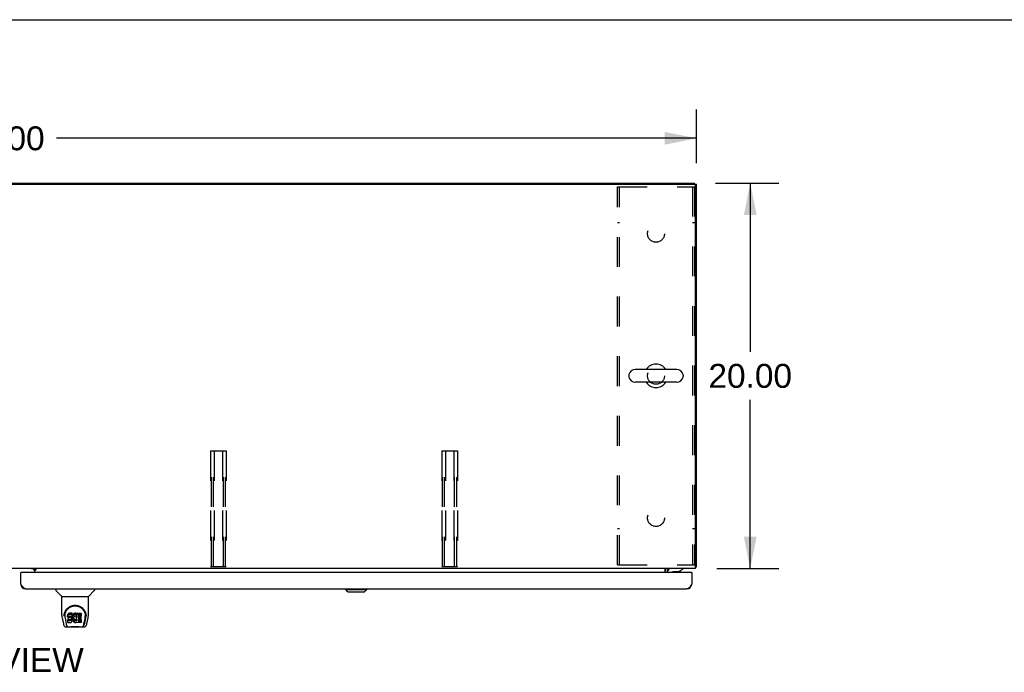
# Model space of a CAD drawing. Header units: inches. Extents: x 0 to 281, y 0 to 182.
# Tile 15 of 19: x 90 to 141, y 148 to 182. Entities that reach past the tile are written whole.
import ezdxf

# ---------------------------------------------------------------- set-up
doc = ezdxf.new("R2010")
doc.units = ezdxf.units.IN
doc.header["$LTSCALE"] = 15.47
doc.header["$MEASUREMENT"] = 0
doc.linetypes.add('HIDDEN', pattern=[0.2, 0.1, -0.1])
doc.layers.get('0').update_dxf_attribs({"linetype": 'CONTINUOUS'})
for name, color, linetype in [('02___PRT_ALL_AXES', 7, 'CONTINUOUS'), ('DEFAULT_2', 8, 'HIDDEN'), ('DIMENSIONS', 7, 'CONTINUOUS')]:
    doc.layers.add(name, color=color, linetype=linetype)
doc.styles.get("Standard").update_dxf_attribs({"font": 'arial.ttf'})
doc.dimstyles.new('DIMSTYLE_1', dxfattribs={"dimtxt": 1.240909, "dimasz": 1.654545, "dimexe": 0.09, "dimexo": 0.07, "dimgap": 0.0375, "dimtad": 0, "dimtih": 1, "dimtoh": 1, "dimzin": 4, "dimdsep": 46, "dimtxsty": 'Standard', "dimblk": '_FILLED', "dimblk1": '_FILLED', "dimblk2": '_FILLED', "dimcen": 0.09, "dimazin": 1, "dimtfac": 1, "dimtofl": 0, "dimtmove": 0, "dimatfit": 3, "dimldrblk": '_FILLED', "dimfxl": 0, "dimtolj": 1, "dimtzin": 4, "dimarcsym": 0})

# ---------------------------------------------------------------- blocks, each defined once
blk = doc.blocks.new('_FILLED')
at = {"color": 0, "linetype": 'ByBlock'}
blk.add_solid([(0, 0), (-1, 0.2), (-1, -0.2)], dxfattribs=at)
blk = doc.blocks.new('*D1')
at = {"layer": 'DIMENSIONS', "color": 2, "linetype": 'Continuous'}
for p, q in [((52.663, 174.446), (52.663, 177.334)), ((124.663, 174.56), (124.663, 177.334)), ((52.663, 175.845), (85.874, 175.845)), ((124.663, 175.845), (91.451, 175.845))]:
    blk.add_line(p, q, dxfattribs=at)
at = {"layer": 'DIMENSIONS', "color": 2, "linetype": 'Continuous', "xscale": 1.6545454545, "yscale": 1.6545454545, "zscale": 1.6545454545, "rotation": 180}
blk.add_blockref('_FILLED', (52.663, 175.845), dxfattribs=at)
at = {"layer": 'DIMENSIONS', "color": 2, "linetype": 'Continuous', "xscale": 1.6545454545, "yscale": 1.6545454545, "zscale": 1.6545454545}
blk.add_blockref('_FILLED', (124.663, 175.845), dxfattribs=at)
at = {"layer": 'DIMENSIONS', "color": 2, "linetype": 'Continuous', "insert": (88.663, 176.465), "char_height": 1.2409, "width": 4.33626, "attachment_point": 2, "line_spacing_factor": 0.9}
blk.add_mtext('72.00', dxfattribs=at)
blk = doc.blocks.new('*D19')
at = {"layer": 'DIMENSIONS', "color": 2, "linetype": 'Continuous'}
for p, q in [((125.654, 173.517), (128.94, 173.517)), ((127.451, 173.517), (127.451, 164.758)), ((127.451, 153.517), (127.451, 162.276)), ((125.709, 153.517), (128.94, 153.517))]:
    blk.add_line(p, q, dxfattribs=at)
at = {"layer": 'DIMENSIONS', "color": 2, "linetype": 'Continuous', "xscale": 1.6545454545, "yscale": 1.6545454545, "zscale": 1.6545454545}
for p, rotation in [((127.451, 173.517), 90), ((127.451, 153.517), 270)]:
    blk.add_blockref('_FILLED', p, dxfattribs=dict(at, rotation=rotation))
at = {"layer": 'DIMENSIONS', "color": 2, "linetype": 'Continuous', "insert": (127.451, 164.137), "char_height": 1.2409, "width": 4.33626, "attachment_point": 2, "line_spacing_factor": 0.9}
blk.add_mtext('20.00', dxfattribs=at)

msp = doc.modelspace()

# ---------------------------------------------------------------- linework, layer by layer
at = {"color": 7, "linetype": 'Continuous'}
for p, q in [((0, 182), (281.273, 182)), ((52.767, 173.517), (124.559, 173.517)), ((124.559, 173.464), (124.559, 173.517)), ((124.559, 173.465), (124.663, 173.465)), ((121.149, 163.555), (121.149, 163.479)), ((123.639, 163.851), (121.479, 163.851)), ((123.969, 163.555), (123.969, 163.479)), ((123.639, 163.183), (121.479, 163.183)), ((89.62, 153.317), (89.6, 153.317)), ((90.237, 153.506), (90.301, 153.442)), ((90.377, 153.482), (90.309, 153.482)), ((90.309, 153.437), (90.309, 153.482)), ((123.146, 153.516), (123.18, 153.481)), ((123.164, 153.359), (123.164, 153.317)), ((123.184, 153.477), (123.184, 153.477)), ((123.713, 153.34), (123.44, 153.34)), ((123.713, 153.34), (123.952, 153.477)), ((123.816, 153.387), (123.796, 153.387)), ((123.816, 153.399), (123.816, 153.387)), ((123.952, 153.517), (123.952, 153.477)), ((124.393, 153.317), (124.413, 153.317)), ((124.611, 153.621), (124.663, 153.621)), ((91.409, 152.463), (91.409, 152.401)), ((91.718, 152.075), (91.421, 152.373)), ((93.108, 152.075), (93.405, 152.373)), ((93.417, 152.463), (93.417, 152.401)), ((106.455, 152.424), (106.455, 152.463)), ((106.455, 152.424), (107.558, 152.424)), ((106.573, 152.306), (106.455, 152.424)), ((106.456, 152.424), (106.456, 152.463)), ((106.574, 152.306), (106.456, 152.424)), ((106.573, 152.306), (107.44, 152.306)), ((107.44, 152.306), (107.558, 152.424)), ((107.558, 152.424), (107.558, 152.463)), ((91.724, 152.07), (93.102, 152.07)), ((91.724, 151.098), (91.724, 152.07)), ((93.102, 151.098), (93.102, 152.07)), ((91.739, 150.955), (91.804, 150.649)), ((91.849, 151.129), (91.848, 151.066)), ((91.886, 151.056), (91.886, 151.032)), ((91.895, 150.935), (91.953, 150.642)), ((92.029, 151.101), (92.027, 151.077)), ((92.027, 151.011), (92.027, 151.077)), ((92.029, 151.034), (92.027, 151.011)), ((92.027, 151.011), (92.028, 150.987)), ((92.028, 150.987), (92.032, 150.963)), ((92.034, 151.125), (92.029, 151.101)), ((92.029, 151.034), (92.029, 151.101)), ((92.034, 151.058), (92.029, 151.034)), ((92.029, 150.725), (92.029, 150.867)), ((92.032, 150.963), (92.04, 150.941)), ((92.043, 151.147), (92.034, 151.125)), ((92.034, 151.058), (92.034, 151.125)), ((92.043, 151.08), (92.034, 151.058)), ((92.093, 150.872), (92.034, 150.871)), ((92.034, 150.804), (92.034, 150.871)), ((92.093, 150.805), (92.034, 150.804)), ((92.04, 150.941), (92.053, 150.921)), ((92.057, 151.167), (92.043, 151.147)), ((92.043, 151.08), (92.043, 151.147)), ((92.057, 151.1), (92.043, 151.08)), ((92.053, 150.921), (92.069, 150.904)), ((92.065, 151.175), (92.057, 151.167)), ((92.057, 151.1), (92.057, 151.167)), ((92.065, 151.108), (92.057, 151.1)), ((92.075, 151.181), (92.065, 151.175)), ((92.065, 151.108), (92.065, 151.175)), ((92.075, 151.114), (92.065, 151.108)), ((92.069, 150.904), (92.089, 150.89)), ((92.097, 151.191), (92.075, 151.181)), ((92.075, 151.114), (92.075, 151.181)), ((92.097, 151.124), (92.075, 151.114)), ((92.089, 150.89), (92.1, 150.886)), ((92.154, 150.872), (92.093, 150.872)), ((92.093, 150.805), (92.093, 150.872)), ((92.154, 150.805), (92.093, 150.805)), ((92.12, 151.198), (92.097, 151.191)), ((92.097, 151.124), (92.097, 151.191)), ((92.12, 151.131), (92.097, 151.124)), ((92.098, 150.999), (92.099, 151.014)), ((92.099, 150.991), (92.098, 150.999)), ((92.099, 151.014), (92.101, 151.029)), ((92.099, 150.991), (92.099, 151.014)), ((92.101, 150.984), (92.099, 150.991)), ((92.1, 150.886), (92.112, 150.884)), ((92.101, 151.029), (92.104, 151.036)), ((92.101, 150.984), (92.101, 151.029)), ((92.106, 150.978), (92.101, 150.984)), ((92.104, 151.036), (92.11, 151.041)), ((92.106, 150.978), (92.106, 151.037)), ((92.112, 150.974), (92.106, 150.978)), ((92.11, 151.041), (92.124, 151.045)), ((92.112, 151.041), (92.111, 151.041)), ((92.126, 151.037), (92.112, 151.041)), ((92.112, 150.974), (92.112, 151.041)), ((92.126, 150.97), (92.112, 150.974)), ((92.112, 150.884), (92.159, 150.884)), ((92.26, 151.198), (92.12, 151.198)), ((92.12, 151.131), (92.12, 151.198)), ((92.26, 151.131), (92.12, 151.131)), ((92.124, 151.045), (92.139, 151.046)), ((92.15, 151.037), (92.126, 151.037)), ((92.126, 150.97), (92.126, 151.037)), ((92.15, 150.971), (92.126, 150.97)), ((92.139, 151.046), (92.252, 151.046)), ((92.174, 151.036), (92.15, 151.037)), ((92.15, 150.971), (92.15, 151.037)), ((92.174, 150.969), (92.15, 150.971)), ((92.169, 150.873), (92.154, 150.872)), ((92.154, 150.805), (92.154, 150.872)), ((92.169, 150.806), (92.154, 150.805)), ((92.159, 150.884), (92.167, 150.883)), ((92.167, 150.883), (92.174, 150.881)), ((92.176, 150.876), (92.169, 150.873)), ((92.169, 150.806), (92.169, 150.873)), ((92.176, 150.81), (92.169, 150.806)), ((92.198, 151.031), (92.174, 151.036)), ((92.174, 150.969), (92.174, 151.036)), ((92.198, 150.964), (92.174, 150.969)), ((92.174, 150.881), (92.18, 150.876)), ((92.177, 150.878), (92.176, 150.876)), ((92.176, 150.81), (92.176, 150.876)), ((92.181, 150.815), (92.176, 150.81)), ((92.18, 150.876), (92.185, 150.87)), ((92.181, 150.815), (92.181, 150.875)), ((92.19, 150.827), (92.181, 150.815)), ((92.185, 150.87), (92.191, 150.857)), ((92.19, 150.827), (92.19, 150.858)), ((92.193, 150.834), (92.19, 150.827)), ((92.191, 150.857), (92.194, 150.841)), ((92.193, 150.834), (92.193, 150.846)), ((92.194, 150.841), (92.193, 150.834)), ((92.208, 151.026), (92.198, 151.031)), ((92.198, 150.964), (92.198, 151.031)), ((92.208, 150.959), (92.198, 150.964)), ((92.218, 151.019), (92.208, 151.026)), ((92.208, 150.959), (92.208, 151.026)), ((92.218, 150.953), (92.208, 150.959)), ((92.236, 151.003), (92.218, 151.019)), ((92.218, 150.953), (92.218, 151.019)), ((92.236, 150.936), (92.218, 150.953)), ((92.221, 150.739), (92.238, 150.756)), ((92.249, 150.983), (92.236, 151.003)), ((92.236, 150.936), (92.236, 151.003)), ((92.249, 150.916), (92.236, 150.936)), ((92.238, 150.756), (92.245, 150.766)), ((92.245, 150.766), (92.25, 150.777)), ((92.258, 150.96), (92.249, 150.983)), ((92.249, 150.916), (92.249, 150.983)), ((92.258, 150.894), (92.249, 150.916)), ((92.25, 150.777), (92.259, 150.799)), ((92.252, 151.046), (92.257, 151.047)), ((92.257, 151.047), (92.259, 151.052)), ((92.259, 150.956), (92.258, 150.96)), ((92.258, 150.894), (92.258, 150.96)), ((92.264, 150.87), (92.258, 150.894)), ((92.259, 151.052), (92.26, 151.065)), ((92.264, 151.034), (92.259, 150.99)), ((92.259, 150.923), (92.259, 150.99)), ((92.264, 150.967), (92.259, 150.923)), ((92.259, 150.923), (92.26, 150.901)), ((92.259, 150.799), (92.265, 150.823)), ((92.261, 151.155), (92.26, 151.198)), ((92.26, 151.131), (92.26, 151.198)), ((92.261, 151.089), (92.26, 151.131)), ((92.26, 151.065), (92.261, 151.089)), ((92.26, 150.901), (92.263, 150.879)), ((92.261, 151.089), (92.261, 151.155)), ((92.263, 150.879), (92.268, 150.857)), ((92.268, 151.056), (92.264, 151.034)), ((92.264, 150.967), (92.264, 151.034)), ((92.268, 150.989), (92.264, 150.967)), ((92.267, 150.847), (92.264, 150.87)), ((92.265, 150.823), (92.267, 150.847)), ((92.267, 150.847), (92.267, 150.861)), ((92.274, 151.078), (92.268, 151.056)), ((92.268, 150.989), (92.268, 151.056)), ((92.274, 151.011), (92.268, 150.989)), ((92.268, 150.857), (92.275, 150.836)), ((92.282, 151.098), (92.274, 151.078)), ((92.274, 151.011), (92.274, 151.078)), ((92.282, 151.031), (92.274, 151.011)), ((92.275, 150.836), (92.296, 150.797)), ((92.293, 151.118), (92.282, 151.098)), ((92.282, 151.031), (92.282, 151.098)), ((92.293, 151.051), (92.282, 151.031)), ((92.306, 151.136), (92.293, 151.118)), ((92.293, 151.051), (92.293, 151.118)), ((92.306, 151.069), (92.293, 151.051)), ((92.296, 150.797), (92.309, 150.778)), ((92.321, 151.153), (92.306, 151.136)), ((92.306, 151.069), (92.306, 151.136)), ((92.321, 151.086), (92.306, 151.069)), ((92.309, 150.778), (92.323, 150.761)), ((92.337, 151.168), (92.321, 151.153)), ((92.321, 151.086), (92.321, 151.153)), ((92.337, 151.101), (92.321, 151.086)), ((92.323, 150.761), (92.34, 150.746)), ((92.333, 150.966), (92.329, 150.939)), ((92.329, 150.939), (92.329, 150.912)), ((92.329, 150.912), (92.33, 150.899)), ((92.33, 150.899), (92.33, 150.939)), ((92.33, 150.899), (92.333, 150.886)), ((92.332, 150.958), (92.333, 150.953)), ((92.336, 150.978), (92.333, 150.966)), ((92.333, 150.953), (92.343, 150.928)), ((92.333, 150.886), (92.333, 150.953)), ((92.333, 150.886), (92.343, 150.861)), ((92.342, 150.99), (92.336, 150.978)), ((92.355, 151.181), (92.337, 151.168)), ((92.337, 151.101), (92.337, 151.168)), ((92.355, 151.114), (92.337, 151.101)), ((92.34, 150.746), (92.358, 150.733)), ((92.356, 151.013), (92.342, 150.99)), ((92.343, 150.928), (92.356, 150.905)), ((92.343, 150.861), (92.343, 150.928)), ((92.343, 150.861), (92.356, 150.838)), ((92.376, 151.19), (92.355, 151.181)), ((92.355, 151.114), (92.355, 151.181)), ((92.376, 151.123), (92.355, 151.114)), ((92.365, 151.024), (92.356, 151.013)), ((92.356, 150.905), (92.365, 150.895)), ((92.356, 150.838), (92.356, 150.905)), ((92.356, 150.838), (92.365, 150.828)), ((92.375, 151.031), (92.365, 151.024)), ((92.365, 150.895), (92.375, 150.886)), ((92.365, 150.828), (92.365, 150.895)), ((92.365, 150.828), (92.375, 150.819)), ((92.4, 151.042), (92.375, 151.031)), ((92.375, 150.886), (92.386, 150.878)), ((92.375, 150.819), (92.375, 150.886)), ((92.375, 150.819), (92.386, 150.812)), ((92.398, 151.195), (92.376, 151.19)), ((92.376, 151.123), (92.376, 151.19)), ((92.398, 151.128), (92.376, 151.123)), ((92.386, 150.878), (92.399, 150.874)), ((92.386, 150.812), (92.386, 150.878)), ((92.386, 150.812), (92.399, 150.807)), ((92.42, 151.197), (92.398, 151.195)), ((92.398, 151.128), (92.398, 151.195)), ((92.42, 151.13), (92.398, 151.128)), ((92.399, 150.874), (92.412, 150.871)), ((92.399, 150.807), (92.399, 150.874)), ((92.399, 150.807), (92.412, 150.804)), ((92.413, 151.045), (92.4, 151.042)), ((92.412, 150.871), (92.425, 150.871)), ((92.412, 150.804), (92.412, 150.871)), ((92.412, 150.804), (92.425, 150.804)), ((92.426, 151.045), (92.413, 151.045)), ((92.42, 151.197), (92.442, 151.196)), ((92.42, 151.13), (92.42, 151.197)), ((92.442, 151.13), (92.42, 151.13)), ((92.425, 150.871), (92.439, 150.873)), ((92.425, 150.804), (92.425, 150.871)), ((92.425, 150.804), (92.439, 150.806)), ((92.439, 151.042), (92.426, 151.045)), ((92.452, 151.037), (92.439, 151.042)), ((92.439, 150.873), (92.451, 150.877)), ((92.439, 150.806), (92.439, 150.873)), ((92.439, 150.806), (92.451, 150.81)), ((92.453, 151.195), (92.442, 151.196)), ((92.442, 151.13), (92.442, 151.196)), ((92.453, 151.128), (92.442, 151.13)), ((92.451, 150.877), (92.464, 150.882)), ((92.451, 150.81), (92.451, 150.877)), ((92.451, 150.81), (92.464, 150.815)), ((92.464, 151.191), (92.453, 151.195)), ((92.453, 151.128), (92.453, 151.195)), ((92.464, 151.125), (92.453, 151.128)), ((92.484, 151.107), (92.458, 151.039)), ((92.483, 151.179), (92.464, 151.191)), ((92.464, 151.125), (92.464, 151.191)), ((92.483, 151.112), (92.464, 151.125)), ((92.464, 150.882), (92.475, 150.89)), ((92.464, 150.815), (92.464, 150.882)), ((92.464, 150.815), (92.475, 150.823)), ((92.475, 150.89), (92.475, 150.823)), ((92.481, 150.889), (92.493, 150.871)), ((92.481, 150.822), (92.493, 150.804)), ((92.483, 151.179), (92.483, 151.112)), ((92.484, 151.176), (92.484, 151.112)), ((92.493, 151.196), (92.73, 151.196)), ((92.493, 150.804), (92.493, 151.196)), ((92.493, 151.129), (92.73, 151.129)), ((92.563, 151.042), (92.563, 150.974)), ((92.564, 150.883), (92.564, 150.806)), ((92.73, 151.046), (92.567, 151.046)), ((92.567, 151.037), (92.699, 151.037)), ((92.567, 150.97), (92.699, 150.97)), ((92.699, 150.888), (92.569, 150.888)), ((92.569, 150.868), (92.73, 150.868)), ((92.569, 150.801), (92.73, 150.801)), ((92.703, 151.032), (92.703, 150.892)), ((92.734, 151.192), (92.734, 151.051)), ((92.735, 150.863), (92.735, 150.725)), ((92.874, 150.642), (92.93, 150.932)), ((92.915, 150.677), (92.968, 150.947)), ((92.93, 150.932), (92.931, 150.936)), ((92.977, 151.129), (92.978, 151.066)), ((92.984, 151.043), (92.984, 151.043)), ((93.022, 150.649), (93.087, 150.955)), ((91.928, 150.495), (92.13, 150.495)), ((91.97, 150.573), (91.963, 150.573)), ((91.972, 150.567), (91.972, 150.568)), ((92.015, 150.495), (92.009, 150.495)), ((92.015, 150.495), (92.014, 150.495)), ((92.034, 150.72), (92.178, 150.72)), ((92.706, 150.483), (92.12, 150.483)), ((92.178, 150.72), (92.19, 150.722)), ((92.19, 150.722), (92.201, 150.726)), ((92.201, 150.726), (92.221, 150.739)), ((92.358, 150.733), (92.367, 150.728)), ((92.367, 150.728), (92.378, 150.724)), ((92.378, 150.724), (92.4, 150.718)), ((92.4, 150.718), (92.422, 150.716)), ((92.422, 150.716), (92.444, 150.719)), ((92.444, 150.719), (92.465, 150.726)), ((92.465, 150.726), (92.484, 150.737)), ((92.495, 150.737), (92.484, 150.737)), ((92.484, 150.737), (92.484, 150.737)), ((92.495, 150.725), (92.495, 150.737)), ((92.73, 150.72), (92.499, 150.72)), ((92.697, 150.495), (92.898, 150.495)), ((92.813, 150.495), (92.811, 150.495)), ((92.854, 150.568), (92.857, 150.578)), ((92.854, 150.567), (92.854, 150.568)), ((92.863, 150.573), (92.856, 150.573))]:
    msp.add_line(p, q, dxfattribs=at)
at = {"color": 3, "linetype": 'Continuous'}
for p, q in [((52.777, 173.465), (124.548, 173.465)), ((124.611, 153.517), (124.611, 173.402)), ((124.663, 153.621), (124.663, 173.465)), ((124.611, 153.517), (52.715, 153.517)), ((89.6, 152.71), (89.6, 153.317)), ((124.393, 153.317), (89.62, 153.317)), ((90.309, 153.506), (90.137, 153.506)), ((90.309, 153.487), (90.309, 153.517)), ((90.309, 153.487), (90.377, 153.487)), ((90.377, 153.437), (90.309, 153.437)), ((90.309, 153.437), (90.309, 153.317)), ((90.377, 153.487), (90.377, 153.437)), ((123.038, 153.317), (123.038, 153.517)), ((123.142, 153.374), (123.142, 153.317)), ((123.178, 153.485), (123.176, 153.487)), ((123.182, 153.479), (123.178, 153.485)), ((123.184, 153.477), (123.182, 153.479)), ((123.182, 153.479), (123.182, 153.479)), ((124.413, 153.317), (124.413, 152.71)), ((89.847, 152.463), (124.166, 152.463))]:
    msp.add_line(p, q, dxfattribs=at)
for points in [[(123.155, 153.511), (123.152, 153.513), (123.15, 153.514), (123.147, 153.515), (123.145, 153.516), (123.143, 153.517)], [(123.167, 153.499), (123.165, 153.502), (123.162, 153.504), (123.16, 153.506), (123.157, 153.509), (123.155, 153.511)], [(123.176, 153.487), (123.175, 153.489), (123.173, 153.491), (123.171, 153.494), (123.169, 153.496), (123.167, 153.499)], [(123.185, 153.476), (123.185, 153.476), (123.184, 153.477), (123.184, 153.477), (123.184, 153.477)], [(124.611, 153.601), (124.611, 153.601), (124.615, 153.602), (124.619, 153.603), (124.623, 153.604), (124.627, 153.605)], [(124.627, 153.605), (124.635, 153.607), (124.638, 153.607), (124.642, 153.608), (124.645, 153.609), (124.648, 153.609), (124.651, 153.61), (124.653, 153.611), (124.656, 153.612), (124.657, 153.613), (124.659, 153.614), (124.66, 153.615), (124.661, 153.617), (124.662, 153.618), (124.662, 153.619), (124.663, 153.621)], [(89.847, 152.463), (89.835, 152.464), (89.824, 152.466), (89.813, 152.469), (89.802, 152.473), (89.791, 152.479), (89.779, 152.486), (89.768, 152.493), (89.757, 152.502), (89.746, 152.512), (89.735, 152.523), (89.723, 152.535), (89.712, 152.548), (89.701, 152.562), (89.69, 152.576), (89.679, 152.592), (89.667, 152.607), (89.656, 152.624), (89.645, 152.64), (89.634, 152.657), (89.622, 152.675), (89.611, 152.692), (89.6, 152.71)], [(124.413, 152.71), (124.401, 152.692), (124.39, 152.675), (124.379, 152.657), (124.368, 152.64), (124.357, 152.624), (124.345, 152.607), (124.334, 152.592), (124.323, 152.576), (124.312, 152.562), (124.301, 152.548), (124.289, 152.535), (124.278, 152.523), (124.267, 152.512), (124.256, 152.502), (124.245, 152.493), (124.233, 152.486), (124.222, 152.479), (124.211, 152.473), (124.2, 152.469), (124.188, 152.466), (124.177, 152.464), (124.166, 152.463)]]:
    msp.add_lwpolyline(points, dxfattribs=at)
at = {"color": 7, "linetype": 'Continuous'}
for points in [[(91.842, 151.056), (91.845, 151.098), (91.852, 151.15), (91.864, 151.199), (91.879, 151.245), (91.898, 151.289), (91.919, 151.329), (91.944, 151.368), (91.971, 151.404), (92, 151.437), (92.032, 151.468), (92.067, 151.496), (92.103, 151.522), (92.142, 151.545), (92.183, 151.565), (92.226, 151.582), (92.271, 151.595), (92.317, 151.605), (92.364, 151.611), (92.411, 151.613), (92.459, 151.612), (92.505, 151.606), (92.551, 151.596), (92.596, 151.583), (92.639, 151.567), (92.68, 151.547), (92.719, 151.524), (92.756, 151.499), (92.791, 151.471), (92.823, 151.44), (92.853, 151.407), (92.88, 151.371), (92.905, 151.333), (92.926, 151.292), (92.945, 151.249), (92.961, 151.204), (92.973, 151.155), (92.981, 151.103), (92.984, 151.056)], [(91.886, 151.056), (91.887, 151.076), (91.888, 151.1), (91.891, 151.124), (91.894, 151.148), (91.899, 151.172), (91.905, 151.195), (91.912, 151.217), (91.919, 151.239), (91.928, 151.261), (91.937, 151.282), (91.947, 151.302), (91.958, 151.322), (91.97, 151.341), (91.982, 151.359), (91.995, 151.376), (92.008, 151.393), (92.022, 151.409), (92.036, 151.424), (92.05, 151.438), (92.065, 151.451), (92.08, 151.464), (92.095, 151.476), (92.11, 151.487), (92.126, 151.498), (92.142, 151.507), (92.158, 151.517), (92.173, 151.525), (92.189, 151.533), (92.205, 151.54), (92.221, 151.547), (92.237, 151.552), (92.253, 151.558), (92.269, 151.563), (92.285, 151.567), (92.301, 151.571), (92.317, 151.574), (92.333, 151.577), (92.349, 151.579), (92.365, 151.581), (92.381, 151.582), (92.396, 151.582), (92.412, 151.583), (92.428, 151.583), (92.444, 151.582), (92.46, 151.581), (92.476, 151.579), (92.492, 151.577), (92.508, 151.574), (92.524, 151.571), (92.54, 151.567), (92.556, 151.563), (92.572, 151.558), (92.588, 151.553), (92.604, 151.547), (92.62, 151.54), (92.636, 151.533), (92.652, 151.525), (92.668, 151.517), (92.684, 151.508), (92.699, 151.498), (92.715, 151.488), (92.73, 151.477), (92.745, 151.465), (92.761, 151.452), (92.775, 151.438), (92.79, 151.424), (92.804, 151.409), (92.818, 151.393), (92.831, 151.377), (92.844, 151.359), (92.856, 151.341), (92.868, 151.322), (92.879, 151.303), (92.889, 151.282), (92.898, 151.261), (92.907, 151.24), (92.914, 151.218), (92.921, 151.195), (92.927, 151.172), (92.932, 151.148), (92.936, 151.124), (92.938, 151.1), (92.94, 151.076), (92.94, 151.056)], [(91.724, 151.098), (91.725, 151.071), (91.728, 151.029), (91.733, 150.987), (91.739, 150.955)], [(91.842, 151.043), (91.842, 151.047), (91.842, 151.056)], [(91.886, 151.033), (91.886, 151.016), (91.888, 150.988), (91.891, 150.96), (91.895, 150.935)], [(92.034, 150.871), (92.034, 150.871), (92.033, 150.871), (92.033, 150.871), (92.032, 150.871), (92.032, 150.87), (92.031, 150.87), (92.031, 150.87), (92.031, 150.87), (92.03, 150.869), (92.03, 150.869), (92.03, 150.868), (92.03, 150.868), (92.03, 150.867), (92.029, 150.867)], [(92.034, 150.804), (92.034, 150.804), (92.033, 150.804), (92.033, 150.804), (92.032, 150.804), (92.032, 150.804), (92.031, 150.803), (92.031, 150.803), (92.031, 150.803), (92.03, 150.802), (92.03, 150.802), (92.03, 150.801), (92.03, 150.801), (92.03, 150.8), (92.029, 150.8)], [(92.931, 150.936), (92.932, 150.939), (92.932, 150.942), (92.933, 150.945), (92.933, 150.948), (92.934, 150.951), (92.934, 150.954), (92.935, 150.957), (92.935, 150.961), (92.936, 150.965), (92.936, 150.968), (92.937, 150.972), (92.937, 150.976), (92.937, 150.98), (92.938, 150.984), (92.938, 150.988), (92.938, 150.992), (92.939, 150.997), (92.939, 151.001), (92.939, 151.006), (92.94, 151.01), (92.94, 151.015), (92.94, 151.02), (92.94, 151.025), (92.94, 151.03), (92.94, 151.056)], [(92.984, 151.056), (92.984, 151.048), (92.984, 151.043)], [(93.087, 150.955), (93.093, 150.986), (93.098, 151.028), (93.101, 151.07), (93.102, 151.098)], [(91.804, 150.649), (91.808, 150.634), (91.813, 150.613), (91.819, 150.595), (91.825, 150.578), (91.832, 150.564), (91.839, 150.55), (91.848, 150.538), (91.857, 150.527), (91.868, 150.517), (91.88, 150.508), (91.894, 150.501), (91.909, 150.497), (91.924, 150.495), (91.928, 150.495)], [(91.953, 150.642), (91.955, 150.63), (91.958, 150.616), (91.961, 150.603), (91.965, 150.59), (91.969, 150.578), (91.972, 150.568)], [(91.972, 150.567), (91.978, 150.555), (91.984, 150.542), (91.99, 150.532), (91.997, 150.522), (92.004, 150.514), (92.012, 150.507), (92.021, 150.502), (92.031, 150.498), (92.041, 150.495), (92.049, 150.495)], [(92.13, 150.495), (92.15, 150.495), (92.172, 150.497), (92.196, 150.499), (92.22, 150.502), (92.246, 150.505), (92.273, 150.507), (92.3, 150.51), (92.328, 150.512), (92.357, 150.514), (92.387, 150.515), (92.416, 150.516), (92.445, 150.515), (92.474, 150.514), (92.503, 150.512), (92.53, 150.51), (92.557, 150.507), (92.583, 150.504), (92.609, 150.501), (92.632, 150.499), (92.655, 150.497), (92.677, 150.495), (92.697, 150.495)], [(92.13, 150.495), (92.152, 150.495), (92.178, 150.497), (92.206, 150.499), (92.263, 150.505)], [(92.263, 150.505), (92.292, 150.508), (92.321, 150.51), (92.352, 150.512), (92.382, 150.513), (92.413, 150.514), (92.443, 150.513), (92.473, 150.512), (92.504, 150.51), (92.533, 150.508), (92.563, 150.505), (92.62, 150.499)], [(92.62, 150.499), (92.648, 150.497), (92.674, 150.495), (92.697, 150.495)], [(92.777, 150.495), (92.785, 150.495), (92.795, 150.498), (92.805, 150.502), (92.814, 150.507), (92.822, 150.514), (92.829, 150.522), (92.836, 150.532), (92.842, 150.542), (92.849, 150.555), (92.854, 150.567)], [(92.857, 150.578), (92.861, 150.59), (92.865, 150.603), (92.868, 150.616), (92.871, 150.63), (92.874, 150.642)], [(92.898, 150.495), (92.912, 150.496), (92.926, 150.499), (92.938, 150.504), (92.95, 150.511), (92.961, 150.519), (92.97, 150.528), (92.978, 150.538), (92.986, 150.548), (92.992, 150.56), (92.998, 150.572), (93.004, 150.586), (93.009, 150.601), (93.014, 150.618), (93.019, 150.637), (93.022, 150.649)]]:
    msp.add_lwpolyline(points, dxfattribs=at)
at = {"color": 3, "linetype": 'Continuous'}
for centre, radius, start, end in [((124.548, 173.402), 0.0625, 0, 90), ((89.62, 153.297), 0.02, 90, 180), ((90.194, 153.402), 0.115, 0, 64.7498), ((123.284, 153.374), 0.142, 90, 180), ((124.393, 153.297), 0.02, 0, 90), ((89.847, 152.71), 0.246, 180, 270), ((124.166, 152.71), 0.246, 270, 360)]:
    msp.add_arc(centre, radius, start, end, dxfattribs=at)
at = {"color": 7, "linetype": 'Continuous'}
for centre, radius, start, end in [((122.559, 163.517), 0.61, 33.2138, 146.7862), ((121.306, 163.555), 0.157, 167.5716, 180), ((121.479, 163.517), 0.334, 90, 167.5716), ((123.639, 163.517), 0.334, 12.4284, 90), ((123.812, 163.555), 0.157, 0, 12.4284), ((121.306, 163.479), 0.157, 180, 192.4284), ((121.479, 163.517), 0.334, 192.4284, 270), ((122.559, 163.517), 0.61, 213.2138, 326.7862), ((123.639, 163.517), 0.334, 270, 347.5716), ((123.812, 163.479), 0.157, 347.5716, 360), ((123.284, 153.374), 0.246, 144.6738, 180), ((123.322, 153.359), 0.157, 90, 180), ((123.44, 153.241), 0.0984, 90, 129.3648), ((123.494, 153.403), 0.116, 217.5313, 227.2803), ((123.701, 153.403), 0.116, 312.7197, 352.413), ((91.449, 152.401), 0.0394, 180, 225), ((93.378, 152.401), 0.0394, 315, 360), ((91.732, 152.089), 0.0197, 225, 262.5), ((93.094, 152.089), 0.0197, 277.5, 315), ((92.12, 150.503), 0.0197, 203.607, 270), ((92.706, 150.503), 0.0197, 270, 336.393)]:
    msp.add_arc(centre, radius, start, end, dxfattribs=at)
for centre, major_axis, ratio, start_param, end_param in [((92.413, 151.056), (0, 0.565), 0.999848, 1.129542, 1.553352), ((92.413, 151.056), (0, 0.565), 0.999848, 4.519536, 5.157611), ((92.454, 151.041), (0, 0.00448), 1, -3.557718, -1.937287), ((92.477, 150.886), (0.00448, 0), 1, 0.594971, 2.222579), ((92.477, 150.819), (0.00448, 0), 1, 0.594971, 2.222579), ((92.48, 151.176), (0, 0.00448), 1, -1.566905, -0.665444), ((92.48, 151.109), (0.00448, 0), 1, 0.003842, 0.905353), ((92.48, 151.109), (0, 0.00448), 1, -1.937287, -1.566955), ((92.567, 151.042), (0, 0.00448), 1, 0, 1.570796), ((92.567, 151.041), (0.00448, 0), 1, -2.747552, -2.072978), ((92.567, 150.974), (0, 0.00448), 1, -4.712389, -3.141593), ((92.569, 150.883), (0, 0.00448), 1, 0, 1.570796), ((92.569, 150.872), (0, 0.00448), 1, -4.712389, -3.141593), ((92.569, 150.806), (0, 0.00448), 1, -4.712389, -3.141593), ((92.567, 151.041), (0, 0.00448), 1, -3.643774, -3.141593), ((92.699, 151.032), (0.00448, 0), 1, 0, 1.570796), ((92.699, 150.965), (0.00448, 0), 1, 0, 1.570796), ((92.699, 150.892), (0.00448, 0), 1, -1.570796, 0), ((92.73, 151.192), (0, 0.00448), 1, -1.570796, 0), ((92.73, 151.125), (0, 0.00448), 1, -1.570796, 0), ((92.73, 151.051), (0, 0.00448), 1, -3.141593, -1.570796), ((92.73, 150.863), (0.00448, 0), 1, 0, 1.570796), ((92.73, 150.797), (0.00448, 0), 1, 0, 1.570796), ((92.034, 150.725), (0.00483, 0), 1, -3.141593, -1.570796), ((92.499, 150.725), (0.00448, 0), 1, -3.141593, -1.570796), ((92.73, 150.725), (0.00448, 0), 1, -1.570796, 0), ((92.857, 150.928), (-0.007, 0.354), 0.213027, -3.145575, -2.360177)]:
    msp.add_ellipse(centre, major_axis=major_axis, ratio=ratio, start_param=start_param, end_param=end_param, dxfattribs=at)
at = {"layer": '02___PRT_ALL_AXES', "color": 3, "linetype": 'Continuous'}
msp.add_line((90.137, 153.506), (90.137, 153.517), dxfattribs=at)
at = {"layer": '02___PRT_ALL_AXES', "color": 8, "linetype": 'HIDDEN'}
for centre in [(122.559, 170.892), (122.559, 163.517), (122.559, 156.142)]:
    msp.add_circle(centre, 0.438, dxfattribs=at)
at = {"layer": 'DEFAULT_2', "color": 8, "linetype": 'HIDDEN'}
for p, q in [((120.559, 173.329), (124.559, 173.329)), ((120.559, 153.704), (120.559, 173.329)), ((120.663, 153.704), (120.663, 173.329)), ((124.455, 173.329), (124.455, 153.704)), ((124.559, 173.329), (124.559, 153.704)), ((120.663, 171.454), (120.559, 171.454)), ((124.559, 171.454), (124.455, 171.454)), ((99.444, 159.621), (100.256, 159.621)), ((99.444, 159.621), (99.444, 153.621)), ((99.484, 153.621), (99.484, 159.621)), ((99.591, 153.621), (99.591, 159.621)), ((99.631, 159.621), (99.631, 153.621)), ((100.069, 159.621), (100.069, 153.621)), ((100.109, 153.621), (100.109, 159.621)), ((100.216, 153.621), (100.216, 159.621)), ((100.256, 159.621), (100.256, 153.621)), ((111.444, 159.621), (112.256, 159.621)), ((111.444, 159.621), (111.444, 153.621)), ((111.484, 153.621), (111.484, 159.621)), ((111.591, 153.621), (111.591, 159.621)), ((111.631, 159.621), (111.631, 153.621)), ((112.069, 159.621), (112.069, 153.621)), ((112.109, 153.621), (112.109, 159.621)), ((112.216, 153.621), (112.216, 159.621)), ((112.256, 159.621), (112.256, 153.621)), ((120.663, 155.579), (120.559, 155.579)), ((124.559, 155.579), (124.455, 155.579)), ((99.444, 153.621), (100.256, 153.621)), ((111.444, 153.621), (112.256, 153.621)), ((120.559, 153.704), (124.559, 153.704))]:
    msp.add_line(p, q, dxfattribs=at)

# ---------------------------------------------------------------- texts
at = {"layer": 'DIMENSIONS', "color": 2, "linetype": 'Continuous', "insert": (88.624, 149.396), "char_height": 1.2409, "width": 8.45571, "attachment_point": 2, "line_spacing_factor": 0.9}
msp.add_mtext('TOP VIEW', dxfattribs=at)

# ---------------------------------------------------------------- dimensions: what is measured, and where the dimension line sits
at = {"layer": 'DIMENSIONS', "color": 2, "linetype": 'Continuous'}
dim = msp.add_linear_dim(base=(124.663, 175.845), p1=(52.663, 177.404), p2=(124.663, 177.404), dimstyle='DIMSTYLE_1', dxfattribs=at)
dim.commit()
dim.dimension.update_dxf_attribs({"geometry": '*D1', "text_midpoint": (88.662, 175.838), "dimtype": 160})
dim = msp.add_linear_dim(base=(127.451, 173.517), p1=(125.639, 153.517), p2=(125.584, 173.517), angle=90, dimstyle='DIMSTYLE_1', dxfattribs=at)
dim.commit()
dim.dimension.update_dxf_attribs({"geometry": '*D19', "text_midpoint": (127.434, 163.51), "dimtype": 160})

doc.saveas('drawing.dxf')
